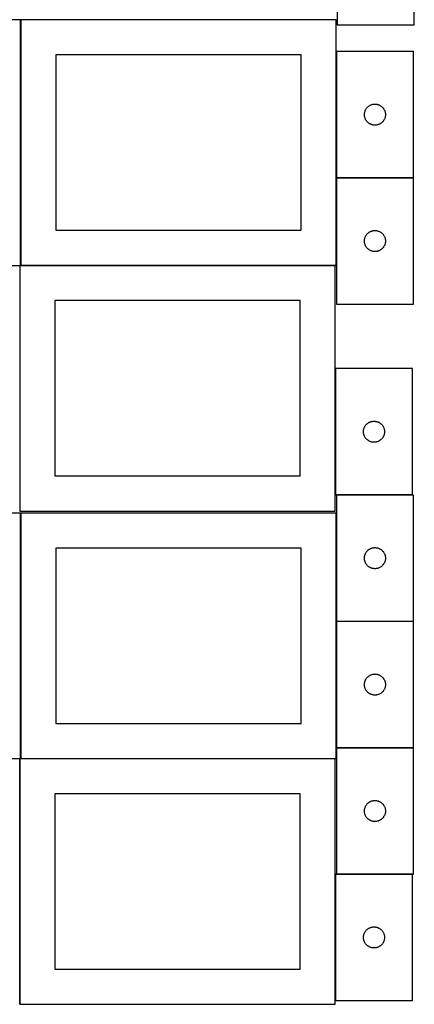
# Model space of a CAD drawing. Header units: millimetres. Extents: x 7 to 1491, y 7 to 2993.
# Tile 2 of 13: x 908 to 1471, y 7 to 1410. Entities that reach past the tile are written whole.
import ezdxf

# ---------------------------------------------------------------- set-up
doc = ezdxf.new("R2010")
doc.units = ezdxf.units.MM
doc.layers.add('COMMON', color=5, linetype='CONTINUOUS', true_color=0x0000ff)
doc.layers.add('CUT', color=7, linetype='CONTINUOUS', true_color=0x000000)

msp = doc.modelspace()

# ---------------------------------------------------------------- linework, layer by layer
at = {"layer": 'COMMON'}
for p, q in [((909.474234, 1059.774326), (909.474234, 1409.774326)), ((1359.674234, 1364.626695), (1359.674234, 1184.626695)), ((1359.674234, 1184.426694), (1359.674234, 1059.774326)), ((1469.774235, 1184.526695), (1359.774235, 1184.526695)), ((908.149576, 1059.574325), (908.149576, 709.574325)), ((1358.249577, 1059.674326), (909.574234, 1059.674326)), ((1358.349577, 912.623842), (1358.349577, 732.623842)), ((1468.449578, 732.523842), (1359.774235, 732.523842)), ((909.474234, 356.724781), (909.474234, 706.724781)), ((1359.674234, 706.724781), (1359.674234, 552.423841)), ((1359.674234, 552.22384), (1359.674234, 372.22384)), ((1469.774235, 552.323841), (1359.774235, 552.323841)), ((1359.674234, 372.023839), (1359.674234, 356.724781)), ((1469.774235, 372.12384), (1359.774235, 372.12384)), ((908.149577, 6.52478), (908.149577, 356.52478)), ((1358.249577, 356.624781), (909.574234, 356.624781)), ((1358.349577, 191.823838), (1358.349577, 11.823838)), ((1468.449578, 191.923839), (1359.774235, 191.923839))]:
    msp.add_line(p, q, dxfattribs=at)
at = {"layer": 'CUT'}
for p, q in [((1360.946354, 1582.678719), (1360.946354, 1402.678719)), ((1470.946354, 1402.678719), (1470.946354, 1582.678719)), ((909.374233, 1409.774326), (459.374233, 1409.774326)), ((909.374233, 1059.774326), (909.374233, 1409.774326)), ((1359.574234, 1409.774326), (909.574234, 1409.774326)), ((909.574234, 1409.774326), (909.574234, 1059.774326)), ((1359.574234, 1059.774326), (1359.574234, 1409.774326)), ((1360.946354, 1402.678719), (1470.946354, 1402.678719)), ((1469.774235, 1364.626695), (1359.774235, 1364.626695)), ((1359.774235, 1364.626695), (1359.774235, 1184.626695)), ((1469.774235, 1184.626695), (1469.774235, 1364.626695)), ((1309.574234, 1359.774326), (959.574234, 1359.774326)), ((959.574234, 1359.774326), (959.574234, 1109.774326)), ((1309.574234, 1109.774326), (1309.574234, 1359.774326)), ((1399.898395, 1276.55267), (1400.017266, 1277.315906)), ((1400.017266, 1277.315906), (1400.17527, 1278.072011)), ((1400.17527, 1278.072011), (1400.371987, 1278.818979)), ((1400.371987, 1278.818979), (1400.606897, 1279.554831)), ((1400.606897, 1279.554831), (1400.879376, 1280.277613)), ((1400.879376, 1280.277613), (1401.188701, 1280.985411)), ((1401.188701, 1280.985411), (1401.534053, 1281.676346)), ((1401.534053, 1281.676346), (1401.914516, 1282.348587)), ((1401.914516, 1282.348587), (1402.32908, 1283.000351)), ((1402.32908, 1283.000351), (1402.776646, 1283.629909)), ((1402.776646, 1283.629909), (1403.256028, 1284.235593)), ((1403.256028, 1284.235593), (1403.765955, 1284.815795)), ((1403.765955, 1284.815795), (1404.305073, 1285.368978)), ((1404.305073, 1285.368978), (1404.871953, 1285.893674)), ((1404.871953, 1285.893674), (1405.465093, 1286.388492)), ((1405.465093, 1286.388492), (1406.082919, 1286.85212)), ((1406.082919, 1286.85212), (1406.723792, 1287.283328)), ((1406.723792, 1287.283328), (1407.386014, 1287.680974)), ((1407.386014, 1287.680974), (1408.067828, 1288.044001)), ((1408.067828, 1288.044001), (1408.767427, 1288.371449)), ((1408.767427, 1288.371449), (1409.482954, 1288.662447)), ((1409.482954, 1288.662447), (1410.212513, 1288.916226)), ((1410.212513, 1288.916226), (1410.954168, 1289.132111)), ((1410.954168, 1289.132111), (1411.705954, 1289.30953)), ((1411.705954, 1289.30953), (1412.465876, 1289.448013)), ((1412.465876, 1289.448013), (1413.23192, 1289.547193)), ((1413.23192, 1289.547193), (1414.002054, 1289.606806)), ((1414.002054, 1289.606806), (1414.774235, 1289.626695)), ((1414.774235, 1289.626695), (1415.546416, 1289.606806)), ((1415.546416, 1289.606806), (1416.31655, 1289.547193)), ((1416.31655, 1289.547193), (1417.082594, 1289.448013)), ((1417.082594, 1289.448013), (1417.842516, 1289.30953)), ((1417.842516, 1289.30953), (1418.594302, 1289.132111)), ((1418.594302, 1289.132111), (1419.335958, 1288.916226)), ((1419.335958, 1288.916226), (1420.065516, 1288.662447)), ((1420.065516, 1288.662447), (1420.781044, 1288.371449)), ((1420.781044, 1288.371449), (1421.480642, 1288.044001)), ((1421.480642, 1288.044001), (1422.162456, 1287.680974)), ((1422.162456, 1287.680974), (1422.824678, 1287.283328)), ((1422.824678, 1287.283328), (1423.465552, 1286.85212)), ((1423.465552, 1286.85212), (1424.083377, 1286.388492)), ((1424.083377, 1286.388492), (1424.676517, 1285.893674)), ((1424.676517, 1285.893674), (1425.243397, 1285.368978)), ((1425.243397, 1285.368978), (1425.782516, 1284.815795)), ((1425.782516, 1284.815795), (1426.292442, 1284.235593)), ((1426.292442, 1284.235593), (1426.771824, 1283.629909)), ((1426.771824, 1283.629909), (1427.21939, 1283.000351)), ((1427.21939, 1283.000351), (1427.633955, 1282.348587)), ((1427.633955, 1282.348587), (1428.014417, 1281.676346)), ((1428.014417, 1281.676346), (1428.359769, 1280.985411)), ((1428.359769, 1280.985411), (1428.669095, 1280.277613)), ((1428.669095, 1280.277613), (1428.941574, 1279.554831)), ((1428.941574, 1279.554831), (1429.176483, 1278.818979)), ((1429.176483, 1278.818979), (1429.373201, 1278.072011)), ((1429.373201, 1278.072011), (1429.531204, 1277.315906)), ((1429.531204, 1277.315906), (1429.650075, 1276.55267)), ((1399.779208, 1275.012914), (1399.818972, 1275.784327)), ((1399.779208, 1274.240476), (1399.779208, 1275.012914)), ((1399.818972, 1273.469063), (1399.779208, 1274.240476)), ((1399.818972, 1275.784327), (1399.898395, 1276.55267)), ((1399.898395, 1272.70072), (1399.818972, 1273.469063)), ((1400.017266, 1271.937484), (1399.898395, 1272.70072)), ((1400.17527, 1271.181379), (1400.017266, 1271.937484)), ((1400.371987, 1270.43441), (1400.17527, 1271.181379)), ((1400.606897, 1269.698559), (1400.371987, 1270.43441)), ((1400.879376, 1268.975777), (1400.606897, 1269.698559)), ((1401.188701, 1268.267979), (1400.879376, 1268.975777)), ((1401.534053, 1267.577044), (1401.188701, 1268.267979)), ((1401.914516, 1266.904803), (1401.534053, 1267.577044)), ((1402.32908, 1266.253039), (1401.914516, 1266.904803)), ((1402.776646, 1265.623481), (1402.32908, 1266.253039)), ((1403.256028, 1265.017797), (1402.776646, 1265.623481)), ((1403.765955, 1264.437595), (1403.256028, 1265.017797)), ((1404.305073, 1263.884412), (1403.765955, 1264.437595)), ((1404.871953, 1263.359716), (1404.305073, 1263.884412)), ((1405.465093, 1262.864898), (1404.871953, 1263.359716)), ((1424.676517, 1263.359716), (1424.083377, 1262.864898)), ((1425.243397, 1263.884412), (1424.676517, 1263.359716)), ((1425.782516, 1264.437595), (1425.243397, 1263.884412)), ((1426.292442, 1265.017797), (1425.782516, 1264.437595)), ((1426.771824, 1265.623481), (1426.292442, 1265.017797)), ((1427.21939, 1266.253039), (1426.771824, 1265.623481)), ((1427.633955, 1266.904803), (1427.21939, 1266.253039)), ((1428.014417, 1267.577044), (1427.633955, 1266.904803)), ((1428.359769, 1268.267979), (1428.014417, 1267.577044)), ((1428.669095, 1268.975777), (1428.359769, 1268.267979)), ((1428.941574, 1269.698559), (1428.669095, 1268.975777)), ((1429.176483, 1270.43441), (1428.941574, 1269.698559)), ((1429.373201, 1271.181379), (1429.176483, 1270.43441)), ((1429.531204, 1271.937484), (1429.373201, 1271.181379)), ((1429.650075, 1272.70072), (1429.531204, 1271.937484)), ((1429.650075, 1276.55267), (1429.729498, 1275.784327)), ((1429.729498, 1273.469063), (1429.650075, 1272.70072)), ((1429.729498, 1275.784327), (1429.769262, 1275.012914)), ((1429.769262, 1274.240476), (1429.729498, 1273.469063)), ((1429.769262, 1275.012914), (1429.769262, 1274.240476)), ((1406.082919, 1262.40127), (1405.465093, 1262.864898)), ((1406.723792, 1261.970062), (1406.082919, 1262.40127)), ((1407.386014, 1261.572416), (1406.723792, 1261.970062)), ((1408.067828, 1261.209389), (1407.386014, 1261.572416)), ((1408.767427, 1260.881941), (1408.067828, 1261.209389)), ((1409.482954, 1260.590943), (1408.767427, 1260.881941)), ((1410.212513, 1260.337164), (1409.482954, 1260.590943)), ((1410.954168, 1260.121279), (1410.212513, 1260.337164)), ((1411.705954, 1259.94386), (1410.954168, 1260.121279)), ((1412.465876, 1259.805377), (1411.705954, 1259.94386)), ((1413.23192, 1259.706197), (1412.465876, 1259.805377)), ((1414.002054, 1259.646584), (1413.23192, 1259.706197)), ((1414.774235, 1259.626695), (1414.002054, 1259.646584)), ((1415.546416, 1259.646584), (1414.774235, 1259.626695)), ((1416.31655, 1259.706197), (1415.546416, 1259.646584)), ((1417.082594, 1259.805377), (1416.31655, 1259.706197)), ((1417.842516, 1259.94386), (1417.082594, 1259.805377)), ((1418.594302, 1260.121279), (1417.842516, 1259.94386)), ((1419.335958, 1260.337164), (1418.594302, 1260.121279)), ((1420.065516, 1260.590943), (1419.335958, 1260.337164)), ((1420.781044, 1260.881941), (1420.065516, 1260.590943)), ((1421.480642, 1261.209389), (1420.781044, 1260.881941)), ((1422.162456, 1261.572416), (1421.480642, 1261.209389)), ((1422.824678, 1261.970062), (1422.162456, 1261.572416)), ((1423.465552, 1262.40127), (1422.824678, 1261.970062)), ((1424.083377, 1262.864898), (1423.465552, 1262.40127)), ((1359.774235, 1184.626695), (1469.774235, 1184.626695)), ((1359.774235, 1184.426694), (1359.774235, 1004.426694)), ((1469.774235, 1184.426694), (1359.774235, 1184.426694)), ((1469.774235, 1004.426694), (1469.774235, 1184.426694)), ((959.574234, 1109.774326), (1309.574234, 1109.774326)), ((1409.482954, 1108.462446), (1410.212513, 1108.716225)), ((1410.212513, 1108.716225), (1410.954168, 1108.93211)), ((1410.954168, 1108.93211), (1411.705954, 1109.109529)), ((1411.705954, 1109.109529), (1412.465876, 1109.248012)), ((1412.465876, 1109.248012), (1413.23192, 1109.347192)), ((1413.23192, 1109.347192), (1414.002054, 1109.406805)), ((1414.002054, 1109.406805), (1414.774235, 1109.426694)), ((1414.774235, 1109.426694), (1415.546416, 1109.406805)), ((1415.546416, 1109.406805), (1416.31655, 1109.347192)), ((1416.31655, 1109.347192), (1417.082594, 1109.248012)), ((1417.082594, 1109.248012), (1417.842516, 1109.109529)), ((1417.842516, 1109.109529), (1418.594302, 1108.93211)), ((1418.594302, 1108.93211), (1419.335958, 1108.716225)), ((1419.335958, 1108.716225), (1420.065516, 1108.462446)), ((1399.779208, 1094.812913), (1399.818972, 1095.584326)), ((1399.779208, 1094.040475), (1399.779208, 1094.812913)), ((1399.818972, 1095.584326), (1399.898395, 1096.352669)), ((1399.898395, 1096.352669), (1400.017266, 1097.115905)), ((1400.017266, 1097.115905), (1400.17527, 1097.87201)), ((1400.17527, 1097.87201), (1400.371987, 1098.618978)), ((1400.371987, 1098.618978), (1400.606897, 1099.35483)), ((1400.606897, 1099.35483), (1400.879376, 1100.077612)), ((1400.879376, 1100.077612), (1401.188701, 1100.78541)), ((1401.188701, 1100.78541), (1401.534053, 1101.476345)), ((1401.534053, 1101.476345), (1401.914516, 1102.148586)), ((1401.914516, 1102.148586), (1402.32908, 1102.80035)), ((1402.32908, 1102.80035), (1402.776646, 1103.429908)), ((1402.776646, 1103.429908), (1403.256028, 1104.035592)), ((1403.256028, 1104.035592), (1403.765955, 1104.615794)), ((1403.765955, 1104.615794), (1404.305073, 1105.168977)), ((1404.305073, 1105.168977), (1404.871953, 1105.693673)), ((1404.871953, 1105.693673), (1405.465093, 1106.188491)), ((1405.465093, 1106.188491), (1406.082919, 1106.652119)), ((1406.082919, 1106.652119), (1406.723792, 1107.083327)), ((1406.723792, 1107.083327), (1407.386014, 1107.480973)), ((1407.386014, 1107.480973), (1408.067828, 1107.844)), ((1408.067828, 1107.844), (1408.767427, 1108.171448)), ((1408.767427, 1108.171448), (1409.482954, 1108.462446)), ((1420.065516, 1108.462446), (1420.781044, 1108.171448)), ((1420.781044, 1108.171448), (1421.480642, 1107.844)), ((1421.480642, 1107.844), (1422.162456, 1107.480973)), ((1422.162456, 1107.480973), (1422.824678, 1107.083327)), ((1422.824678, 1107.083327), (1423.465552, 1106.652119)), ((1423.465552, 1106.652119), (1424.083377, 1106.188491)), ((1424.083377, 1106.188491), (1424.676517, 1105.693673)), ((1424.676517, 1105.693673), (1425.243397, 1105.168977)), ((1425.243397, 1105.168977), (1425.782516, 1104.615794)), ((1425.782516, 1104.615794), (1426.292442, 1104.035592)), ((1426.292442, 1104.035592), (1426.771824, 1103.429908)), ((1426.771824, 1103.429908), (1427.21939, 1102.80035)), ((1427.21939, 1102.80035), (1427.633955, 1102.148586)), ((1427.633955, 1102.148586), (1428.014417, 1101.476345)), ((1428.014417, 1101.476345), (1428.359769, 1100.78541)), ((1428.359769, 1100.78541), (1428.669095, 1100.077612)), ((1428.669095, 1100.077612), (1428.941574, 1099.35483)), ((1428.941574, 1099.35483), (1429.176483, 1098.618978)), ((1429.176483, 1098.618978), (1429.373201, 1097.87201)), ((1429.373201, 1097.87201), (1429.531204, 1097.115905)), ((1429.531204, 1097.115905), (1429.650075, 1096.352669)), ((1429.650075, 1096.352669), (1429.729498, 1095.584326)), ((1429.729498, 1095.584326), (1429.769262, 1094.812913)), ((1429.769262, 1094.812913), (1429.769262, 1094.040475)), ((1399.818972, 1093.269062), (1399.779208, 1094.040475)), ((1399.898395, 1092.500719), (1399.818972, 1093.269062)), ((1400.017266, 1091.737483), (1399.898395, 1092.500719)), ((1400.17527, 1090.981378), (1400.017266, 1091.737483)), ((1400.371987, 1090.234409), (1400.17527, 1090.981378)), ((1400.606897, 1089.498558), (1400.371987, 1090.234409)), ((1400.879376, 1088.775776), (1400.606897, 1089.498558)), ((1401.188701, 1088.067978), (1400.879376, 1088.775776)), ((1401.534053, 1087.377043), (1401.188701, 1088.067978)), ((1401.914516, 1086.704802), (1401.534053, 1087.377043)), ((1402.32908, 1086.053038), (1401.914516, 1086.704802)), ((1402.776646, 1085.42348), (1402.32908, 1086.053038)), ((1403.256028, 1084.817796), (1402.776646, 1085.42348)), ((1403.765955, 1084.237594), (1403.256028, 1084.817796)), ((1404.305073, 1083.684411), (1403.765955, 1084.237594)), ((1404.871953, 1083.159715), (1404.305073, 1083.684411)), ((1405.465093, 1082.664897), (1404.871953, 1083.159715)), ((1406.082919, 1082.201269), (1405.465093, 1082.664897)), ((1406.723792, 1081.770061), (1406.082919, 1082.201269)), ((1407.386014, 1081.372415), (1406.723792, 1081.770061)), ((1408.067828, 1081.009388), (1407.386014, 1081.372415)), ((1408.767427, 1080.68194), (1408.067828, 1081.009388)), ((1409.482954, 1080.390942), (1408.767427, 1080.68194)), ((1420.781044, 1080.68194), (1420.065516, 1080.390942)), ((1421.480642, 1081.009388), (1420.781044, 1080.68194)), ((1422.162456, 1081.372415), (1421.480642, 1081.009388)), ((1422.824678, 1081.770061), (1422.162456, 1081.372415)), ((1423.465552, 1082.201269), (1422.824678, 1081.770061)), ((1424.083377, 1082.664897), (1423.465552, 1082.201269)), ((1424.676517, 1083.159715), (1424.083377, 1082.664897)), ((1425.243397, 1083.684411), (1424.676517, 1083.159715)), ((1425.782516, 1084.237594), (1425.243397, 1083.684411)), ((1426.292442, 1084.817796), (1425.782516, 1084.237594)), ((1426.771824, 1085.42348), (1426.292442, 1084.817796)), ((1427.21939, 1086.053038), (1426.771824, 1085.42348)), ((1427.633955, 1086.704802), (1427.21939, 1086.053038)), ((1428.014417, 1087.377043), (1427.633955, 1086.704802)), ((1428.359769, 1088.067978), (1428.014417, 1087.377043)), ((1428.669095, 1088.775776), (1428.359769, 1088.067978)), ((1428.941574, 1089.498558), (1428.669095, 1088.775776)), ((1429.176483, 1090.234409), (1428.941574, 1089.498558)), ((1429.373201, 1090.981378), (1429.176483, 1090.234409)), ((1429.531204, 1091.737483), (1429.373201, 1090.981378)), ((1429.650075, 1092.500719), (1429.531204, 1091.737483)), ((1429.729498, 1093.269062), (1429.650075, 1092.500719)), ((1429.769262, 1094.040475), (1429.729498, 1093.269062)), ((1410.212513, 1080.137163), (1409.482954, 1080.390942)), ((1410.954168, 1079.921278), (1410.212513, 1080.137163)), ((1411.705954, 1079.743859), (1410.954168, 1079.921278)), ((1412.465876, 1079.605376), (1411.705954, 1079.743859)), ((1413.23192, 1079.506196), (1412.465876, 1079.605376)), ((1414.002054, 1079.446583), (1413.23192, 1079.506196)), ((1414.774235, 1079.426694), (1414.002054, 1079.446583)), ((1415.546416, 1079.446583), (1414.774235, 1079.426694)), ((1416.31655, 1079.506196), (1415.546416, 1079.446583)), ((1417.082594, 1079.605376), (1416.31655, 1079.506196)), ((1417.842516, 1079.743859), (1417.082594, 1079.605376)), ((1418.594302, 1079.921278), (1417.842516, 1079.743859)), ((1419.335958, 1080.137163), (1418.594302, 1079.921278)), ((1420.065516, 1080.390942), (1419.335958, 1080.137163)), ((459.374233, 1059.774326), (909.374233, 1059.774326)), ((1358.249577, 1059.574325), (908.249577, 1059.574325)), ((908.249577, 1059.574325), (908.249577, 709.574325)), ((909.574234, 1059.774326), (1359.574234, 1059.774326)), ((1358.249577, 709.574325), (1358.249577, 1059.574325)), ((1308.249577, 1009.574325), (958.249577, 1009.574325)), ((958.249577, 1009.574325), (958.249577, 759.574325)), ((1308.249577, 759.574325), (1308.249577, 1009.574325)), ((1359.774235, 1004.426694), (1469.774235, 1004.426694)), ((1468.449578, 912.623842), (1358.449578, 912.623842)), ((1358.449578, 912.623842), (1358.449578, 732.623842)), ((1468.449578, 732.623842), (1468.449578, 912.623842)), ((1399.282239, 827.551978), (1399.554718, 828.274761)), ((1399.554718, 828.274761), (1399.864044, 828.982558)), ((1399.864044, 828.982558), (1400.209396, 829.673493)), ((1400.209396, 829.673493), (1400.589858, 830.345734)), ((1400.589858, 830.345734), (1401.004423, 830.997498)), ((1401.004423, 830.997498), (1401.451989, 831.627057)), ((1401.451989, 831.627057), (1401.931371, 832.23274)), ((1401.931371, 832.23274), (1402.441297, 832.812942)), ((1402.441297, 832.812942), (1402.980416, 833.366125)), ((1402.980416, 833.366125), (1403.547296, 833.890821)), ((1403.547296, 833.890821), (1404.140436, 834.385639)), ((1404.140436, 834.385639), (1404.758261, 834.849267)), ((1404.758261, 834.849267), (1405.399135, 835.280476)), ((1405.399135, 835.280476), (1406.061357, 835.678121)), ((1406.061357, 835.678121), (1406.743171, 836.041149)), ((1406.743171, 836.041149), (1407.442769, 836.368596)), ((1407.442769, 836.368596), (1408.158297, 836.659595)), ((1408.158297, 836.659595), (1408.887855, 836.913373)), ((1408.887855, 836.913373), (1409.629511, 837.129258)), ((1409.629511, 837.129258), (1410.381297, 837.306678)), ((1410.381297, 837.306678), (1411.141219, 837.445161)), ((1411.141219, 837.445161), (1411.907263, 837.54434)), ((1411.907263, 837.54434), (1412.677397, 837.603954)), ((1412.677397, 837.603954), (1413.449578, 837.623842)), ((1413.449578, 837.623842), (1414.221759, 837.603954)), ((1414.221759, 837.603954), (1414.991893, 837.54434)), ((1414.991893, 837.54434), (1415.757937, 837.445161)), ((1415.757937, 837.445161), (1416.517859, 837.306678)), ((1416.517859, 837.306678), (1417.269645, 837.129258)), ((1417.269645, 837.129258), (1418.0113, 836.913373)), ((1418.0113, 836.913373), (1418.740859, 836.659595)), ((1418.740859, 836.659595), (1419.456386, 836.368596)), ((1419.456386, 836.368596), (1420.155985, 836.041149)), ((1420.155985, 836.041149), (1420.837799, 835.678121)), ((1420.837799, 835.678121), (1421.500021, 835.280476)), ((1421.500021, 835.280476), (1422.140894, 834.849267)), ((1422.140894, 834.849267), (1422.75872, 834.385639)), ((1422.75872, 834.385639), (1423.35186, 833.890821)), ((1423.35186, 833.890821), (1423.91874, 833.366125)), ((1423.91874, 833.366125), (1424.457858, 832.812942)), ((1424.457858, 832.812942), (1424.967785, 832.23274)), ((1424.967785, 832.23274), (1425.447167, 831.627057)), ((1425.447167, 831.627057), (1425.894733, 830.997498)), ((1425.894733, 830.997498), (1426.309297, 830.345734)), ((1426.309297, 830.345734), (1426.68976, 829.673493)), ((1426.68976, 829.673493), (1427.035112, 828.982558)), ((1427.035112, 828.982558), (1427.344437, 828.274761)), ((1427.344437, 828.274761), (1427.616916, 827.551978)), ((1398.454551, 823.010061), (1398.494315, 823.781474)), ((1398.454551, 822.237624), (1398.454551, 823.010061)), ((1398.494315, 821.46621), (1398.454551, 822.237624)), ((1398.494315, 823.781474), (1398.573738, 824.549818)), ((1398.573738, 820.697867), (1398.494315, 821.46621)), ((1398.573738, 824.549818), (1398.692609, 825.313054)), ((1398.692609, 819.934631), (1398.573738, 820.697867)), ((1398.692609, 825.313054), (1398.850612, 826.069158)), ((1398.850612, 819.178526), (1398.692609, 819.934631)), ((1398.850612, 826.069158), (1399.04733, 826.816127)), ((1399.04733, 818.431558), (1398.850612, 819.178526)), ((1399.04733, 826.816127), (1399.282239, 827.551978)), ((1399.282239, 817.695707), (1399.04733, 818.431558)), ((1399.554718, 816.972924), (1399.282239, 817.695707)), ((1399.864044, 816.265126), (1399.554718, 816.972924)), ((1400.209396, 815.574191), (1399.864044, 816.265126)), ((1400.589858, 814.90195), (1400.209396, 815.574191)), ((1401.004423, 814.250186), (1400.589858, 814.90195)), ((1401.451989, 813.620628), (1401.004423, 814.250186)), ((1425.894733, 814.250186), (1425.447167, 813.620628)), ((1426.309297, 814.90195), (1425.894733, 814.250186)), ((1426.68976, 815.574191), (1426.309297, 814.90195)), ((1427.035112, 816.265126), (1426.68976, 815.574191)), ((1427.344437, 816.972924), (1427.035112, 816.265126)), ((1427.616916, 817.695707), (1427.344437, 816.972924)), ((1427.616916, 827.551978), (1427.851826, 826.816127)), ((1427.851826, 818.431558), (1427.616916, 817.695707)), ((1427.851826, 826.816127), (1428.048544, 826.069158)), ((1428.048544, 819.178526), (1427.851826, 818.431558)), ((1428.048544, 826.069158), (1428.206547, 825.313054)), ((1428.206547, 819.934631), (1428.048544, 819.178526)), ((1428.206547, 825.313054), (1428.325418, 824.549818)), ((1428.325418, 820.697867), (1428.206547, 819.934631)), ((1428.325418, 824.549818), (1428.404841, 823.781474)), ((1428.404841, 821.46621), (1428.325418, 820.697867)), ((1428.404841, 823.781474), (1428.444605, 823.010061)), ((1428.444605, 822.237624), (1428.404841, 821.46621)), ((1428.444605, 823.010061), (1428.444605, 822.237624)), ((1401.931371, 813.014945), (1401.451989, 813.620628)), ((1402.441297, 812.434742), (1401.931371, 813.014945)), ((1402.980416, 811.881559), (1402.441297, 812.434742)), ((1403.547296, 811.356863), (1402.980416, 811.881559)), ((1404.140436, 810.862045), (1403.547296, 811.356863)), ((1404.758261, 810.398417), (1404.140436, 810.862045)), ((1405.399135, 809.967209), (1404.758261, 810.398417)), ((1406.061357, 809.569564), (1405.399135, 809.967209)), ((1406.743171, 809.206536), (1406.061357, 809.569564)), ((1407.442769, 808.879089), (1406.743171, 809.206536)), ((1408.158297, 808.58809), (1407.442769, 808.879089)), ((1408.887855, 808.334312), (1408.158297, 808.58809)), ((1409.629511, 808.118426), (1408.887855, 808.334312)), ((1410.381297, 807.941007), (1409.629511, 808.118426)), ((1411.141219, 807.802524), (1410.381297, 807.941007)), ((1411.907263, 807.703344), (1411.141219, 807.802524)), ((1412.677397, 807.643731), (1411.907263, 807.703344)), ((1413.449578, 807.623842), (1412.677397, 807.643731)), ((1414.221759, 807.643731), (1413.449578, 807.623842)), ((1414.991893, 807.703344), (1414.221759, 807.643731)), ((1415.757937, 807.802524), (1414.991893, 807.703344)), ((1416.517859, 807.941007), (1415.757937, 807.802524)), ((1417.269645, 808.118426), (1416.517859, 807.941007)), ((1418.0113, 808.334312), (1417.269645, 808.118426)), ((1418.740859, 808.58809), (1418.0113, 808.334312)), ((1419.456386, 808.879089), (1418.740859, 808.58809)), ((1420.155985, 809.206536), (1419.456386, 808.879089)), ((1420.837799, 809.569564), (1420.155985, 809.206536)), ((1421.500021, 809.967209), (1420.837799, 809.569564)), ((1422.140894, 810.398417), (1421.500021, 809.967209)), ((1422.75872, 810.862045), (1422.140894, 810.398417)), ((1423.35186, 811.356863), (1422.75872, 810.862045)), ((1423.91874, 811.881559), (1423.35186, 811.356863)), ((1424.457858, 812.434742), (1423.91874, 811.881559)), ((1424.967785, 813.014945), (1424.457858, 812.434742)), ((1425.447167, 813.620628), (1424.967785, 813.014945)), ((958.249577, 759.574325), (1308.249577, 759.574325)), ((1358.449578, 732.623842), (1468.449578, 732.623842)), ((1469.774235, 732.423841), (1359.774235, 732.423841)), ((1359.774235, 732.423841), (1359.774235, 552.423841)), ((1469.774235, 552.423841), (1469.774235, 732.423841)), ((909.374233, 706.724781), (459.374233, 706.724781)), ((908.249577, 709.574325), (1358.249577, 709.574325)), ((909.374233, 356.724781), (909.374233, 706.724781)), ((1359.574234, 706.724781), (909.574234, 706.724781)), ((909.574234, 706.724781), (909.574234, 356.724781)), ((1359.574234, 356.724781), (1359.574234, 706.724781)), ((1309.574234, 656.724781), (959.574234, 656.724781)), ((959.574234, 656.724781), (959.574234, 406.724781)), ((1309.574234, 406.724781), (1309.574234, 656.724781)), ((1400.017266, 645.113053), (1400.17527, 645.869157)), ((1400.17527, 645.869157), (1400.371987, 646.616126)), ((1400.371987, 646.616126), (1400.606897, 647.351977)), ((1400.606897, 647.351977), (1400.879376, 648.07476)), ((1400.879376, 648.07476), (1401.188701, 648.782557)), ((1401.188701, 648.782557), (1401.534053, 649.473492)), ((1401.534053, 649.473492), (1401.914516, 650.145733)), ((1401.914516, 650.145733), (1402.32908, 650.797497)), ((1402.32908, 650.797497), (1402.776646, 651.427056)), ((1402.776646, 651.427056), (1403.256028, 652.032739)), ((1403.256028, 652.032739), (1403.765955, 652.612941)), ((1403.765955, 652.612941), (1404.305073, 653.166124)), ((1404.305073, 653.166124), (1404.871953, 653.69082)), ((1404.871953, 653.69082), (1405.465093, 654.185638)), ((1405.465093, 654.185638), (1406.082919, 654.649266)), ((1406.082919, 654.649266), (1406.723792, 655.080475)), ((1406.723792, 655.080475), (1407.386014, 655.47812)), ((1407.386014, 655.47812), (1408.067828, 655.841148)), ((1408.067828, 655.841148), (1408.767427, 656.168595)), ((1408.767427, 656.168595), (1409.482954, 656.459594)), ((1409.482954, 656.459594), (1410.212513, 656.713372)), ((1410.212513, 656.713372), (1410.954168, 656.929257)), ((1410.954168, 656.929257), (1411.705954, 657.106677)), ((1411.705954, 657.106677), (1412.465876, 657.24516)), ((1412.465876, 657.24516), (1413.23192, 657.344339)), ((1413.23192, 657.344339), (1414.002054, 657.403953)), ((1414.002054, 657.403953), (1414.774235, 657.423841)), ((1414.774235, 657.423841), (1415.546416, 657.403953)), ((1415.546416, 657.403953), (1416.31655, 657.344339)), ((1416.31655, 657.344339), (1417.082594, 657.24516)), ((1417.082594, 657.24516), (1417.842516, 657.106677)), ((1417.842516, 657.106677), (1418.594302, 656.929257)), ((1418.594302, 656.929257), (1419.335958, 656.713372)), ((1419.335958, 656.713372), (1420.065516, 656.459594)), ((1420.065516, 656.459594), (1420.781044, 656.168595)), ((1420.781044, 656.168595), (1421.480642, 655.841148)), ((1421.480642, 655.841148), (1422.162456, 655.47812)), ((1422.162456, 655.47812), (1422.824678, 655.080475)), ((1422.824678, 655.080475), (1423.465552, 654.649266)), ((1423.465552, 654.649266), (1424.083377, 654.185638)), ((1424.083377, 654.185638), (1424.676517, 653.69082)), ((1424.676517, 653.69082), (1425.243397, 653.166124)), ((1425.243397, 653.166124), (1425.782516, 652.612941)), ((1425.782516, 652.612941), (1426.292442, 652.032739)), ((1426.292442, 652.032739), (1426.771824, 651.427056)), ((1426.771824, 651.427056), (1427.21939, 650.797497)), ((1427.21939, 650.797497), (1427.633955, 650.145733)), ((1427.633955, 650.145733), (1428.014417, 649.473492)), ((1428.014417, 649.473492), (1428.359769, 648.782557)), ((1428.359769, 648.782557), (1428.669095, 648.07476)), ((1428.669095, 648.07476), (1428.941574, 647.351977)), ((1428.941574, 647.351977), (1429.176483, 646.616126)), ((1429.176483, 646.616126), (1429.373201, 645.869157)), ((1429.373201, 645.869157), (1429.531204, 645.113053)), ((1399.779208, 642.81006), (1399.818972, 643.581473)), ((1399.779208, 642.037623), (1399.779208, 642.81006)), ((1399.818972, 641.266209), (1399.779208, 642.037623)), ((1399.818972, 643.581473), (1399.898395, 644.349817)), ((1399.898395, 640.497866), (1399.818972, 641.266209)), ((1399.898395, 644.349817), (1400.017266, 645.113053)), ((1400.017266, 639.73463), (1399.898395, 640.497866)), ((1400.17527, 638.978525), (1400.017266, 639.73463)), ((1400.371987, 638.231557), (1400.17527, 638.978525)), ((1400.606897, 637.495706), (1400.371987, 638.231557)), ((1400.879376, 636.772923), (1400.606897, 637.495706)), ((1401.188701, 636.065125), (1400.879376, 636.772923)), ((1401.534053, 635.37419), (1401.188701, 636.065125)), ((1401.914516, 634.701949), (1401.534053, 635.37419)), ((1402.32908, 634.050185), (1401.914516, 634.701949)), ((1402.776646, 633.420627), (1402.32908, 634.050185)), ((1403.256028, 632.814944), (1402.776646, 633.420627)), ((1403.765955, 632.234741), (1403.256028, 632.814944)), ((1404.305073, 631.681558), (1403.765955, 632.234741)), ((1404.871953, 631.156862), (1404.305073, 631.681558)), ((1425.243397, 631.681558), (1424.676517, 631.156862)), ((1425.782516, 632.234741), (1425.243397, 631.681558)), ((1426.292442, 632.814944), (1425.782516, 632.234741)), ((1426.771824, 633.420627), (1426.292442, 632.814944)), ((1427.21939, 634.050185), (1426.771824, 633.420627)), ((1427.633955, 634.701949), (1427.21939, 634.050185)), ((1428.014417, 635.37419), (1427.633955, 634.701949)), ((1428.359769, 636.065125), (1428.014417, 635.37419)), ((1428.669095, 636.772923), (1428.359769, 636.065125)), ((1428.941574, 637.495706), (1428.669095, 636.772923)), ((1429.176483, 638.231557), (1428.941574, 637.495706)), ((1429.373201, 638.978525), (1429.176483, 638.231557)), ((1429.531204, 639.73463), (1429.373201, 638.978525)), ((1429.531204, 645.113053), (1429.650075, 644.349817)), ((1429.650075, 640.497866), (1429.531204, 639.73463)), ((1429.650075, 644.349817), (1429.729498, 643.581473)), ((1429.729498, 641.266209), (1429.650075, 640.497866)), ((1429.729498, 643.581473), (1429.769262, 642.81006)), ((1429.769262, 642.037623), (1429.729498, 641.266209)), ((1429.769262, 642.81006), (1429.769262, 642.037623)), ((1405.465093, 630.662044), (1404.871953, 631.156862)), ((1406.082919, 630.198416), (1405.465093, 630.662044)), ((1406.723792, 629.767208), (1406.082919, 630.198416)), ((1407.386014, 629.369563), (1406.723792, 629.767208)), ((1408.067828, 629.006535), (1407.386014, 629.369563)), ((1408.767427, 628.679088), (1408.067828, 629.006535)), ((1409.482954, 628.388089), (1408.767427, 628.679088)), ((1410.212513, 628.134311), (1409.482954, 628.388089)), ((1410.954168, 627.918425), (1410.212513, 628.134311)), ((1411.705954, 627.741006), (1410.954168, 627.918425)), ((1412.465876, 627.602523), (1411.705954, 627.741006)), ((1413.23192, 627.503343), (1412.465876, 627.602523)), ((1414.002054, 627.44373), (1413.23192, 627.503343)), ((1414.774235, 627.423841), (1414.002054, 627.44373)), ((1415.546416, 627.44373), (1414.774235, 627.423841)), ((1416.31655, 627.503343), (1415.546416, 627.44373)), ((1417.082594, 627.602523), (1416.31655, 627.503343)), ((1417.842516, 627.741006), (1417.082594, 627.602523)), ((1418.594302, 627.918425), (1417.842516, 627.741006)), ((1419.335958, 628.134311), (1418.594302, 627.918425)), ((1420.065516, 628.388089), (1419.335958, 628.134311)), ((1420.781044, 628.679088), (1420.065516, 628.388089)), ((1421.480642, 629.006535), (1420.781044, 628.679088)), ((1422.162456, 629.369563), (1421.480642, 629.006535)), ((1422.824678, 629.767208), (1422.162456, 629.369563)), ((1423.465552, 630.198416), (1422.824678, 629.767208)), ((1424.083377, 630.662044), (1423.465552, 630.198416)), ((1424.676517, 631.156862), (1424.083377, 630.662044)), ((1359.774235, 552.423841), (1469.774235, 552.423841)), ((1469.774235, 552.22384), (1359.774235, 552.22384)), ((1359.774235, 552.22384), (1359.774235, 372.22384)), ((1469.774235, 372.22384), (1469.774235, 552.22384)), ((1413.23192, 477.144338), (1414.002054, 477.203952)), ((1414.002054, 477.203952), (1414.774235, 477.22384)), ((1414.774235, 477.22384), (1415.546416, 477.203952)), ((1415.546416, 477.203952), (1416.31655, 477.144338)), ((1399.779208, 462.610059), (1399.818972, 463.381472)), ((1399.818972, 463.381472), (1399.898395, 464.149816)), ((1399.898395, 464.149816), (1400.017266, 464.913052)), ((1400.017266, 464.913052), (1400.17527, 465.669156)), ((1400.17527, 465.669156), (1400.371987, 466.416125)), ((1400.371987, 466.416125), (1400.606897, 467.151976)), ((1400.606897, 467.151976), (1400.879376, 467.874759)), ((1400.879376, 467.874759), (1401.188701, 468.582556)), ((1401.188701, 468.582556), (1401.534053, 469.273491)), ((1401.534053, 469.273491), (1401.914516, 469.945732)), ((1401.914516, 469.945732), (1402.32908, 470.597496)), ((1402.32908, 470.597496), (1402.776646, 471.227055)), ((1402.776646, 471.227055), (1403.256028, 471.832738)), ((1403.256028, 471.832738), (1403.765955, 472.41294)), ((1403.765955, 472.41294), (1404.305073, 472.966123)), ((1404.305073, 472.966123), (1404.871953, 473.490819)), ((1404.871953, 473.490819), (1405.465093, 473.985637)), ((1405.465093, 473.985637), (1406.082919, 474.449265)), ((1406.082919, 474.449265), (1406.723792, 474.880474)), ((1406.723792, 474.880474), (1407.386014, 475.278119)), ((1407.386014, 475.278119), (1408.067828, 475.641147)), ((1408.067828, 475.641147), (1408.767427, 475.968594)), ((1408.767427, 475.968594), (1409.482954, 476.259593)), ((1409.482954, 476.259593), (1410.212513, 476.513371)), ((1410.212513, 476.513371), (1410.954168, 476.729256)), ((1410.954168, 476.729256), (1411.705954, 476.906676)), ((1411.705954, 476.906676), (1412.465876, 477.045159)), ((1412.465876, 477.045159), (1413.23192, 477.144338)), ((1416.31655, 477.144338), (1417.082594, 477.045159)), ((1417.082594, 477.045159), (1417.842516, 476.906676)), ((1417.842516, 476.906676), (1418.594302, 476.729256)), ((1418.594302, 476.729256), (1419.335958, 476.513371)), ((1419.335958, 476.513371), (1420.065516, 476.259593)), ((1420.065516, 476.259593), (1420.781044, 475.968594)), ((1420.781044, 475.968594), (1421.480642, 475.641147)), ((1421.480642, 475.641147), (1422.162456, 475.278119)), ((1422.162456, 475.278119), (1422.824678, 474.880474)), ((1422.824678, 474.880474), (1423.465552, 474.449265)), ((1423.465552, 474.449265), (1424.083377, 473.985637)), ((1424.083377, 473.985637), (1424.676517, 473.490819)), ((1424.676517, 473.490819), (1425.243397, 472.966123)), ((1425.243397, 472.966123), (1425.782516, 472.41294)), ((1425.782516, 472.41294), (1426.292442, 471.832738)), ((1426.292442, 471.832738), (1426.771824, 471.227055)), ((1426.771824, 471.227055), (1427.21939, 470.597496)), ((1427.21939, 470.597496), (1427.633955, 469.945732)), ((1427.633955, 469.945732), (1428.014417, 469.273491)), ((1428.014417, 469.273491), (1428.359769, 468.582556)), ((1428.359769, 468.582556), (1428.669095, 467.874759)), ((1428.669095, 467.874759), (1428.941574, 467.151976)), ((1428.941574, 467.151976), (1429.176483, 466.416125)), ((1429.176483, 466.416125), (1429.373201, 465.669156)), ((1429.373201, 465.669156), (1429.531204, 464.913052)), ((1429.531204, 464.913052), (1429.650075, 464.149816)), ((1429.650075, 464.149816), (1429.729498, 463.381472)), ((1429.729498, 463.381472), (1429.769262, 462.610059)), ((1399.779208, 461.837622), (1399.779208, 462.610059)), ((1399.818972, 461.066208), (1399.779208, 461.837622)), ((1399.898395, 460.297865), (1399.818972, 461.066208)), ((1400.017266, 459.534629), (1399.898395, 460.297865)), ((1400.17527, 458.778524), (1400.017266, 459.534629)), ((1400.371987, 458.031556), (1400.17527, 458.778524)), ((1400.606897, 457.295705), (1400.371987, 458.031556)), ((1400.879376, 456.572922), (1400.606897, 457.295705)), ((1401.188701, 455.865124), (1400.879376, 456.572922)), ((1401.534053, 455.174189), (1401.188701, 455.865124)), ((1401.914516, 454.501948), (1401.534053, 455.174189)), ((1402.32908, 453.850184), (1401.914516, 454.501948)), ((1402.776646, 453.220626), (1402.32908, 453.850184)), ((1403.256028, 452.614943), (1402.776646, 453.220626)), ((1403.765955, 452.03474), (1403.256028, 452.614943)), ((1404.305073, 451.481557), (1403.765955, 452.03474)), ((1404.871953, 450.956861), (1404.305073, 451.481557)), ((1405.465093, 450.462043), (1404.871953, 450.956861)), ((1406.082919, 449.998415), (1405.465093, 450.462043)), ((1406.723792, 449.567207), (1406.082919, 449.998415)), ((1407.386014, 449.169562), (1406.723792, 449.567207)), ((1408.067828, 448.806534), (1407.386014, 449.169562)), ((1422.162456, 449.169562), (1421.480642, 448.806534)), ((1422.824678, 449.567207), (1422.162456, 449.169562)), ((1423.465552, 449.998415), (1422.824678, 449.567207)), ((1424.083377, 450.462043), (1423.465552, 449.998415)), ((1424.676517, 450.956861), (1424.083377, 450.462043)), ((1425.243397, 451.481557), (1424.676517, 450.956861)), ((1425.782516, 452.03474), (1425.243397, 451.481557)), ((1426.292442, 452.614943), (1425.782516, 452.03474)), ((1426.771824, 453.220626), (1426.292442, 452.614943)), ((1427.21939, 453.850184), (1426.771824, 453.220626)), ((1427.633955, 454.501948), (1427.21939, 453.850184)), ((1428.014417, 455.174189), (1427.633955, 454.501948)), ((1428.359769, 455.865124), (1428.014417, 455.174189)), ((1428.669095, 456.572922), (1428.359769, 455.865124)), ((1428.941574, 457.295705), (1428.669095, 456.572922)), ((1429.176483, 458.031556), (1428.941574, 457.295705)), ((1429.373201, 458.778524), (1429.176483, 458.031556)), ((1429.531204, 459.534629), (1429.373201, 458.778524)), ((1429.650075, 460.297865), (1429.531204, 459.534629)), ((1429.729498, 461.066208), (1429.650075, 460.297865)), ((1429.769262, 461.837622), (1429.729498, 461.066208)), ((1429.769262, 462.610059), (1429.769262, 461.837622)), ((1408.767427, 448.479087), (1408.067828, 448.806534)), ((1409.482954, 448.188088), (1408.767427, 448.479087)), ((1410.212513, 447.93431), (1409.482954, 448.188088)), ((1410.954168, 447.718424), (1410.212513, 447.93431)), ((1411.705954, 447.541005), (1410.954168, 447.718424)), ((1412.465876, 447.402522), (1411.705954, 447.541005)), ((1413.23192, 447.303342), (1412.465876, 447.402522)), ((1414.002054, 447.243729), (1413.23192, 447.303342)), ((1414.774235, 447.22384), (1414.002054, 447.243729)), ((1415.546416, 447.243729), (1414.774235, 447.22384)), ((1416.31655, 447.303342), (1415.546416, 447.243729)), ((1417.082594, 447.402522), (1416.31655, 447.303342)), ((1417.842516, 447.541005), (1417.082594, 447.402522)), ((1418.594302, 447.718424), (1417.842516, 447.541005)), ((1419.335958, 447.93431), (1418.594302, 447.718424)), ((1420.065516, 448.188088), (1419.335958, 447.93431)), ((1420.781044, 448.479087), (1420.065516, 448.188088)), ((1421.480642, 448.806534), (1420.781044, 448.479087)), ((959.574234, 406.724781), (1309.574234, 406.724781)), ((1359.774235, 372.22384), (1469.774235, 372.22384)), ((1469.774235, 372.023839), (1359.774235, 372.023839)), ((1359.774235, 372.023839), (1359.774235, 192.023839)), ((1469.774235, 192.023839), (1469.774235, 372.023839)), ((459.374233, 356.724781), (909.374233, 356.724781)), ((1358.249577, 356.52478), (908.249577, 356.52478)), ((908.249577, 356.52478), (908.249577, 6.52478)), ((909.574234, 356.724781), (1359.574234, 356.724781)), ((1358.249577, 6.52478), (1358.249577, 356.52478)), ((1308.249577, 306.52478), (958.249577, 306.52478)), ((958.249577, 306.52478), (958.249577, 56.52478)), ((1308.249577, 56.52478), (1308.249577, 306.52478)), ((1406.723792, 294.680473), (1407.386014, 295.078118)), ((1407.386014, 295.078118), (1408.067828, 295.441146)), ((1408.067828, 295.441146), (1408.767427, 295.768593)), ((1408.767427, 295.768593), (1409.482954, 296.059592)), ((1409.482954, 296.059592), (1410.212513, 296.31337)), ((1410.212513, 296.31337), (1410.954168, 296.529255)), ((1410.954168, 296.529255), (1411.705954, 296.706675)), ((1411.705954, 296.706675), (1412.465876, 296.845158)), ((1412.465876, 296.845158), (1413.23192, 296.944337)), ((1413.23192, 296.944337), (1414.002054, 297.003951)), ((1414.002054, 297.003951), (1414.774235, 297.023839)), ((1414.774235, 297.023839), (1415.546416, 297.003951)), ((1415.546416, 297.003951), (1416.31655, 296.944337)), ((1416.31655, 296.944337), (1417.082594, 296.845158)), ((1417.082594, 296.845158), (1417.842516, 296.706675)), ((1417.842516, 296.706675), (1418.594302, 296.529255)), ((1418.594302, 296.529255), (1419.335958, 296.31337)), ((1419.335958, 296.31337), (1420.065516, 296.059592)), ((1420.065516, 296.059592), (1420.781044, 295.768593)), ((1420.781044, 295.768593), (1421.480642, 295.441146)), ((1421.480642, 295.441146), (1422.162456, 295.078118)), ((1422.162456, 295.078118), (1422.824678, 294.680473)), ((1399.779208, 282.410058), (1399.818972, 283.181471)), ((1399.779208, 281.637621), (1399.779208, 282.410058)), ((1399.818972, 280.866207), (1399.779208, 281.637621)), ((1399.818972, 283.181471), (1399.898395, 283.949815)), ((1399.898395, 280.097864), (1399.818972, 280.866207)), ((1399.898395, 283.949815), (1400.017266, 284.713051)), ((1400.017266, 284.713051), (1400.17527, 285.469155)), ((1400.17527, 285.469155), (1400.371987, 286.216124)), ((1400.371987, 286.216124), (1400.606897, 286.951975)), ((1400.606897, 286.951975), (1400.879376, 287.674758)), ((1400.879376, 287.674758), (1401.188701, 288.382555)), ((1401.188701, 288.382555), (1401.534053, 289.07349)), ((1401.534053, 289.07349), (1401.914516, 289.745731)), ((1401.914516, 289.745731), (1402.32908, 290.397495)), ((1402.32908, 290.397495), (1402.776646, 291.027054)), ((1402.776646, 291.027054), (1403.256028, 291.632737)), ((1403.256028, 291.632737), (1403.765955, 292.212939)), ((1403.765955, 292.212939), (1404.305073, 292.766122)), ((1404.305073, 292.766122), (1404.871953, 293.290818)), ((1404.871953, 293.290818), (1405.465093, 293.785636)), ((1405.465093, 293.785636), (1406.082919, 294.249264)), ((1406.082919, 294.249264), (1406.723792, 294.680473)), ((1422.824678, 294.680473), (1423.465552, 294.249264)), ((1423.465552, 294.249264), (1424.083377, 293.785636)), ((1424.083377, 293.785636), (1424.676517, 293.290818)), ((1424.676517, 293.290818), (1425.243397, 292.766122)), ((1425.243397, 292.766122), (1425.782516, 292.212939)), ((1425.782516, 292.212939), (1426.292442, 291.632737)), ((1426.292442, 291.632737), (1426.771824, 291.027054)), ((1426.771824, 291.027054), (1427.21939, 290.397495)), ((1427.21939, 290.397495), (1427.633955, 289.745731)), ((1427.633955, 289.745731), (1428.014417, 289.07349)), ((1428.014417, 289.07349), (1428.359769, 288.382555)), ((1428.359769, 288.382555), (1428.669095, 287.674758)), ((1428.669095, 287.674758), (1428.941574, 286.951975)), ((1428.941574, 286.951975), (1429.176483, 286.216124)), ((1429.176483, 286.216124), (1429.373201, 285.469155)), ((1429.373201, 285.469155), (1429.531204, 284.713051)), ((1429.531204, 284.713051), (1429.650075, 283.949815)), ((1429.650075, 283.949815), (1429.729498, 283.181471)), ((1429.729498, 280.866207), (1429.650075, 280.097864)), ((1429.729498, 283.181471), (1429.769262, 282.410058)), ((1429.769262, 281.637621), (1429.729498, 280.866207)), ((1429.769262, 282.410058), (1429.769262, 281.637621)), ((1400.017266, 279.334628), (1399.898395, 280.097864)), ((1400.17527, 278.578523), (1400.017266, 279.334628)), ((1400.371987, 277.831555), (1400.17527, 278.578523)), ((1400.606897, 277.095704), (1400.371987, 277.831555)), ((1400.879376, 276.372921), (1400.606897, 277.095704)), ((1401.188701, 275.665123), (1400.879376, 276.372921)), ((1401.534053, 274.974188), (1401.188701, 275.665123)), ((1401.914516, 274.301947), (1401.534053, 274.974188)), ((1402.32908, 273.650183), (1401.914516, 274.301947)), ((1402.776646, 273.020625), (1402.32908, 273.650183)), ((1403.256028, 272.414942), (1402.776646, 273.020625)), ((1403.765955, 271.834739), (1403.256028, 272.414942)), ((1404.305073, 271.281556), (1403.765955, 271.834739)), ((1404.871953, 270.75686), (1404.305073, 271.281556)), ((1405.465093, 270.262042), (1404.871953, 270.75686)), ((1406.082919, 269.798414), (1405.465093, 270.262042)), ((1406.723792, 269.367206), (1406.082919, 269.798414)), ((1407.386014, 268.969561), (1406.723792, 269.367206)), ((1408.067828, 268.606533), (1407.386014, 268.969561)), ((1408.767427, 268.279086), (1408.067828, 268.606533)), ((1409.482954, 267.988087), (1408.767427, 268.279086)), ((1410.212513, 267.734309), (1409.482954, 267.988087)), ((1410.954168, 267.518423), (1410.212513, 267.734309)), ((1411.705954, 267.341004), (1410.954168, 267.518423)), ((1412.465876, 267.202521), (1411.705954, 267.341004)), ((1413.23192, 267.103341), (1412.465876, 267.202521)), ((1414.002054, 267.043728), (1413.23192, 267.103341)), ((1414.774235, 267.023839), (1414.002054, 267.043728)), ((1415.546416, 267.043728), (1414.774235, 267.023839)), ((1416.31655, 267.103341), (1415.546416, 267.043728)), ((1417.082594, 267.202521), (1416.31655, 267.103341)), ((1417.842516, 267.341004), (1417.082594, 267.202521)), ((1418.594302, 267.518423), (1417.842516, 267.341004)), ((1419.335958, 267.734309), (1418.594302, 267.518423)), ((1420.065516, 267.988087), (1419.335958, 267.734309)), ((1420.781044, 268.279086), (1420.065516, 267.988087)), ((1421.480642, 268.606533), (1420.781044, 268.279086)), ((1422.162456, 268.969561), (1421.480642, 268.606533)), ((1422.824678, 269.367206), (1422.162456, 268.969561)), ((1423.465552, 269.798414), (1422.824678, 269.367206)), ((1424.083377, 270.262042), (1423.465552, 269.798414)), ((1424.676517, 270.75686), (1424.083377, 270.262042)), ((1425.243397, 271.281556), (1424.676517, 270.75686)), ((1425.782516, 271.834739), (1425.243397, 271.281556)), ((1426.292442, 272.414942), (1425.782516, 271.834739)), ((1426.771824, 273.020625), (1426.292442, 272.414942)), ((1427.21939, 273.650183), (1426.771824, 273.020625)), ((1427.633955, 274.301947), (1427.21939, 273.650183)), ((1428.014417, 274.974188), (1427.633955, 274.301947)), ((1428.359769, 275.665123), (1428.014417, 274.974188)), ((1428.669095, 276.372921), (1428.359769, 275.665123)), ((1428.941574, 277.095704), (1428.669095, 276.372921)), ((1429.176483, 277.831555), (1428.941574, 277.095704)), ((1429.373201, 278.578523), (1429.176483, 277.831555)), ((1429.531204, 279.334628), (1429.373201, 278.578523)), ((1429.650075, 280.097864), (1429.531204, 279.334628)), ((1468.449578, 191.823838), (1358.449578, 191.823838)), ((1358.449578, 191.823838), (1358.449578, 11.823838)), ((1359.774235, 192.023839), (1469.774235, 192.023839)), ((1468.449578, 11.823838), (1468.449578, 191.823838)), ((1402.441297, 112.012938), (1402.980416, 112.566121)), ((1402.980416, 112.566121), (1403.547296, 113.090817)), ((1403.547296, 113.090817), (1404.140436, 113.585635)), ((1404.140436, 113.585635), (1404.758261, 114.049263)), ((1404.758261, 114.049263), (1405.399135, 114.480472)), ((1405.399135, 114.480472), (1406.061357, 114.878117)), ((1406.061357, 114.878117), (1406.743171, 115.241145)), ((1406.743171, 115.241145), (1407.442769, 115.568592)), ((1407.442769, 115.568592), (1408.158297, 115.859591)), ((1408.158297, 115.859591), (1408.887855, 116.113369)), ((1408.887855, 116.113369), (1409.629511, 116.329254)), ((1409.629511, 116.329254), (1410.381297, 116.506674)), ((1410.381297, 116.506674), (1411.141219, 116.645157)), ((1411.141219, 116.645157), (1411.907263, 116.744336)), ((1411.907263, 116.744336), (1412.677397, 116.80395)), ((1412.677397, 116.80395), (1413.449578, 116.823838)), ((1413.449578, 116.823838), (1414.221759, 116.80395)), ((1414.221759, 116.80395), (1414.991893, 116.744336)), ((1414.991893, 116.744336), (1415.757937, 116.645157)), ((1415.757937, 116.645157), (1416.517859, 116.506674)), ((1416.517859, 116.506674), (1417.269645, 116.329254)), ((1417.269645, 116.329254), (1418.0113, 116.113369)), ((1418.0113, 116.113369), (1418.740859, 115.859591)), ((1418.740859, 115.859591), (1419.456386, 115.568592)), ((1419.456386, 115.568592), (1420.155985, 115.241145)), ((1420.155985, 115.241145), (1420.837799, 114.878117)), ((1420.837799, 114.878117), (1421.500021, 114.480472)), ((1421.500021, 114.480472), (1422.140894, 114.049263)), ((1422.140894, 114.049263), (1422.75872, 113.585635)), ((1422.75872, 113.585635), (1423.35186, 113.090817)), ((1423.35186, 113.090817), (1423.91874, 112.566121)), ((1423.91874, 112.566121), (1424.457858, 112.012938)), ((1398.454551, 102.210057), (1398.494315, 102.98147)), ((1398.454551, 101.43762), (1398.454551, 102.210057)), ((1398.494315, 100.666206), (1398.454551, 101.43762)), ((1398.494315, 102.98147), (1398.573738, 103.749814)), ((1398.573738, 99.897863), (1398.494315, 100.666206)), ((1398.573738, 103.749814), (1398.692609, 104.51305)), ((1398.692609, 99.134627), (1398.573738, 99.897863)), ((1398.692609, 104.51305), (1398.850612, 105.269154)), ((1398.850612, 98.378522), (1398.692609, 99.134627)), ((1398.850612, 105.269154), (1399.04733, 106.016123)), ((1399.04733, 97.631554), (1398.850612, 98.378522)), ((1399.04733, 106.016123), (1399.282239, 106.751974)), ((1399.282239, 106.751974), (1399.554718, 107.474757)), ((1399.554718, 107.474757), (1399.864044, 108.182554)), ((1399.864044, 108.182554), (1400.209396, 108.873489)), ((1400.209396, 108.873489), (1400.589858, 109.54573)), ((1400.589858, 109.54573), (1401.004423, 110.197494)), ((1401.004423, 110.197494), (1401.451989, 110.827053)), ((1401.451989, 110.827053), (1401.931371, 111.432736)), ((1401.931371, 111.432736), (1402.441297, 112.012938)), ((1424.457858, 112.012938), (1424.967785, 111.432736)), ((1424.967785, 111.432736), (1425.447167, 110.827053)), ((1425.447167, 110.827053), (1425.894733, 110.197494)), ((1425.894733, 110.197494), (1426.309297, 109.54573)), ((1426.309297, 109.54573), (1426.68976, 108.873489)), ((1426.68976, 108.873489), (1427.035112, 108.182554)), ((1427.035112, 108.182554), (1427.344437, 107.474757)), ((1427.344437, 107.474757), (1427.616916, 106.751974)), ((1427.616916, 106.751974), (1427.851826, 106.016123)), ((1427.851826, 106.016123), (1428.048544, 105.269154)), ((1428.048544, 98.378522), (1427.851826, 97.631554)), ((1428.048544, 105.269154), (1428.206547, 104.51305)), ((1428.206547, 99.134627), (1428.048544, 98.378522)), ((1428.206547, 104.51305), (1428.325418, 103.749814)), ((1428.325418, 99.897863), (1428.206547, 99.134627)), ((1428.325418, 103.749814), (1428.404841, 102.98147)), ((1428.404841, 100.666206), (1428.325418, 99.897863)), ((1428.404841, 102.98147), (1428.444605, 102.210057)), ((1428.444605, 101.43762), (1428.404841, 100.666206)), ((1428.444605, 102.210057), (1428.444605, 101.43762)), ((1399.282239, 96.895703), (1399.04733, 97.631554)), ((1399.554718, 96.17292), (1399.282239, 96.895703)), ((1399.864044, 95.465122), (1399.554718, 96.17292)), ((1400.209396, 94.774187), (1399.864044, 95.465122)), ((1400.589858, 94.101946), (1400.209396, 94.774187)), ((1401.004423, 93.450182), (1400.589858, 94.101946)), ((1401.451989, 92.820624), (1401.004423, 93.450182)), ((1401.931371, 92.214941), (1401.451989, 92.820624)), ((1402.441297, 91.634738), (1401.931371, 92.214941)), ((1402.980416, 91.081555), (1402.441297, 91.634738)), ((1403.547296, 90.556859), (1402.980416, 91.081555)), ((1404.140436, 90.062041), (1403.547296, 90.556859)), ((1404.758261, 89.598413), (1404.140436, 90.062041)), ((1405.399135, 89.167205), (1404.758261, 89.598413)), ((1406.061357, 88.76956), (1405.399135, 89.167205)), ((1406.743171, 88.406532), (1406.061357, 88.76956)), ((1407.442769, 88.079085), (1406.743171, 88.406532)), ((1408.158297, 87.788086), (1407.442769, 88.079085)), ((1408.887855, 87.534308), (1408.158297, 87.788086)), ((1409.629511, 87.318422), (1408.887855, 87.534308)), ((1410.381297, 87.141003), (1409.629511, 87.318422)), ((1411.141219, 87.00252), (1410.381297, 87.141003)), ((1411.907263, 86.90334), (1411.141219, 87.00252)), ((1412.677397, 86.843727), (1411.907263, 86.90334)), ((1413.449578, 86.823838), (1412.677397, 86.843727)), ((1414.221759, 86.843727), (1413.449578, 86.823838)), ((1414.991893, 86.90334), (1414.221759, 86.843727)), ((1415.757937, 87.00252), (1414.991893, 86.90334)), ((1416.517859, 87.141003), (1415.757937, 87.00252)), ((1417.269645, 87.318422), (1416.517859, 87.141003)), ((1418.0113, 87.534308), (1417.269645, 87.318422)), ((1418.740859, 87.788086), (1418.0113, 87.534308)), ((1419.456386, 88.079085), (1418.740859, 87.788086)), ((1420.155985, 88.406532), (1419.456386, 88.079085)), ((1420.837799, 88.76956), (1420.155985, 88.406532)), ((1421.500021, 89.167205), (1420.837799, 88.76956)), ((1422.140894, 89.598413), (1421.500021, 89.167205)), ((1422.75872, 90.062041), (1422.140894, 89.598413)), ((1423.35186, 90.556859), (1422.75872, 90.062041)), ((1423.91874, 91.081555), (1423.35186, 90.556859)), ((1424.457858, 91.634738), (1423.91874, 91.081555)), ((1424.967785, 92.214941), (1424.457858, 91.634738)), ((1425.447167, 92.820624), (1424.967785, 92.214941)), ((1425.894733, 93.450182), (1425.447167, 92.820624)), ((1426.309297, 94.101946), (1425.894733, 93.450182)), ((1426.68976, 94.774187), (1426.309297, 94.101946)), ((1427.035112, 95.465122), (1426.68976, 94.774187)), ((1427.344437, 96.17292), (1427.035112, 95.465122)), ((1427.616916, 96.895703), (1427.344437, 96.17292)), ((1427.851826, 97.631554), (1427.616916, 96.895703)), ((958.249577, 56.52478), (1308.249577, 56.52478)), ((908.249577, 6.52478), (1358.249577, 6.52478)), ((1358.449578, 11.823838), (1468.449578, 11.823838))]:
    msp.add_line(p, q, dxfattribs=at)

doc.saveas('drawing.dxf')
